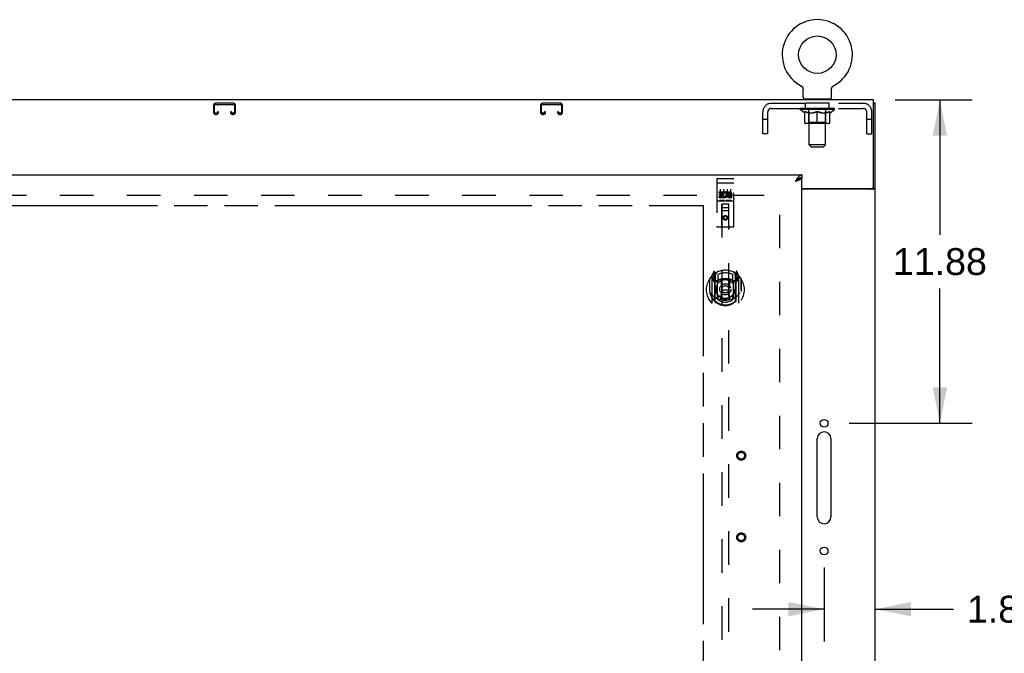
# Model space of a CAD drawing. Header units: inches. Extents: x 0 to 224, y 0 to 145.
# Tile 43 of 63: x 113 to 149, y 67 to 90. Entities that reach past the tile are written whole.
import ezdxf

# ---------------------------------------------------------------- set-up
doc = ezdxf.new("R2010")
doc.units = ezdxf.units.IN
doc.header["$LTSCALE"] = 12.302632
doc.header["$MEASUREMENT"] = 0
doc.linetypes.add('HIDDEN', pattern=[0.2, 0.1, -0.1])
doc.linetypes.add('PHANTOM', pattern=[0.8, 0.45, -0.05, 0.1, -0.05, 0.1, -0.05])
doc.layers.get('0').update_dxf_attribs({"linetype": 'CONTINUOUS'})
for name, color, linetype in [('02___PRT_ALL_AXES', 7, 'CONTINUOUS'), ('AVAILABLE_DOOR_SPACES', 7, 'CONTINUOUS'), ('DEFAULT_2', 8, 'HIDDEN'), ('DIMENSIONS', 7, 'CONTINUOUS')]:
    doc.layers.add(name, color=color, linetype=linetype)
doc.styles.get("Standard").update_dxf_attribs({"font": 'arial.ttf'})
doc.dimstyles.new('DIMSTYLE_2', dxfattribs={"dimtxt": 0.986842, "dimasz": 1.315789, "dimexe": 0.09, "dimexo": 0.07, "dimgap": 0.0375, "dimtad": 0, "dimtih": 1, "dimtoh": 1, "dimzin": 4, "dimdsep": 46, "dimtxsty": 'Standard', "dimblk": '_FILLED', "dimblk1": '_FILLED', "dimblk2": '_FILLED', "dimcen": 0.09, "dimazin": 1, "dimtfac": 1, "dimtdec": 3, "dimtofl": 0, "dimtmove": 0, "dimatfit": 3, "dimldrblk": '_FILLED', "dimfxl": 1, "dimtolj": 1, "dimtzin": 4, "dimarcsym": 0})

# ---------------------------------------------------------------- blocks, each defined once
blk = doc.blocks.new('_FILLED')
at = {"color": 0, "linetype": 'ByBlock'}
blk.add_solid([(0, 0), (-1, 0.2), (-1, -0.2)], dxfattribs=at)
blk = doc.blocks.new('*D3')
at = {"layer": 'DIMENSIONS', "color": 2, "linetype": 'Continuous'}
for p, q in [((144.877, 86.951), (147.7, 86.951)), ((146.516, 86.951), (146.516, 82)), ((146.516, 75.076), (146.516, 80.026)), ((143.19, 75.076), (147.7, 75.076))]:
    blk.add_line(p, q, dxfattribs=at)
at = {"layer": 'DIMENSIONS', "color": 2, "linetype": 'Continuous', "xscale": 1.3157894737, "yscale": 1.3157894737, "zscale": 1.3157894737}
for p, rotation in [((146.516, 86.951), 90), ((146.516, 75.076), 270)]:
    blk.add_blockref('_FILLED', p, dxfattribs=dict(at, rotation=rotation))
at = {"layer": 'DIMENSIONS', "color": 2, "linetype": 'Continuous', "insert": (146.516, 81.507), "char_height": 0.9868, "width": 3.44844, "attachment_point": 2, "line_spacing_factor": 0.9}
blk.add_mtext('11.88', dxfattribs=at)
blk = doc.blocks.new('*D5')
at = {"layer": 'DIMENSIONS', "color": 2, "linetype": 'Continuous'}
for p, q in [((142.269, 69.783), (142.269, 67.066)), ((142.269, 68.25), (139.637, 68.25)), ((144.144, 68.25), (147.013, 68.25))]:
    blk.add_line(p, q, dxfattribs=at)
at = {"layer": 'DIMENSIONS', "color": 2, "linetype": 'Continuous', "xscale": 1.3157894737, "yscale": 1.3157894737, "zscale": 1.3157894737}
blk.add_blockref('_FILLED', (142.269, 68.25), dxfattribs=at)
at = {"layer": 'DIMENSIONS', "color": 2, "linetype": 'Continuous', "xscale": 1.3157894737, "yscale": 1.3157894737, "zscale": 1.3157894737, "rotation": 180}
blk.add_blockref('_FILLED', (144.144, 68.25), dxfattribs=at)
at = {"layer": 'DIMENSIONS', "color": 2, "linetype": 'Continuous', "insert": (147.507, 68.744), "char_height": 0.9868, "width": 2.68172, "attachment_point": 1, "line_spacing_factor": 0.9}
blk.add_mtext('1.88', dxfattribs=at)

msp = doc.modelspace()

# ---------------------------------------------------------------- linework, layer by layer
at = {"color": 7, "linetype": 'Continuous'}
for p, q in [((141.419, 87.469), (141.419, 87.469)), ((141.419, 87.469), (141.424, 87.467)), ((141.422, 87.468), (141.42, 87.469)), ((141.424, 87.467), (141.428, 87.464)), ((141.428, 87.464), (141.433, 87.461)), ((141.432, 87.461), (141.437, 87.458)), ((141.437, 87.458), (141.441, 87.455)), ((141.441, 87.455), (141.445, 87.452)), ((141.445, 87.452), (141.449, 87.448)), ((141.449, 87.449), (141.453, 87.445)), ((141.453, 87.445), (141.456, 87.441)), ((141.456, 87.441), (141.46, 87.437)), ((141.46, 87.437), (141.463, 87.433)), ((141.463, 87.433), (141.467, 87.429)), ((141.467, 87.429), (141.47, 87.425)), ((141.47, 87.425), (141.473, 87.421)), ((142.565, 87.421), (142.568, 87.425)), ((142.568, 87.425), (142.571, 87.429)), ((142.571, 87.429), (142.574, 87.433)), ((142.574, 87.433), (142.578, 87.437)), ((142.578, 87.437), (142.581, 87.441)), ((142.581, 87.441), (142.585, 87.445)), ((142.585, 87.445), (142.589, 87.449)), ((142.589, 87.448), (142.593, 87.452)), ((142.593, 87.452), (142.597, 87.455)), ((142.597, 87.455), (142.601, 87.458)), ((142.601, 87.458), (142.605, 87.461)), ((142.605, 87.461), (142.61, 87.464)), ((142.61, 87.464), (142.614, 87.467)), ((142.61, 87.464), (142.611, 87.465)), ((142.614, 87.467), (142.619, 87.469)), ((142.617, 87.469), (142.615, 87.468)), ((142.619, 87.469), (142.619, 87.469)), ((141.473, 87.421), (141.475, 87.416)), ((141.475, 87.416), (141.478, 87.412)), ((141.478, 87.412), (141.48, 87.407)), ((141.48, 87.407), (141.483, 87.402)), ((141.483, 87.402), (141.485, 87.398)), ((141.485, 87.398), (141.487, 87.393)), ((141.487, 87.393), (141.488, 87.388)), ((141.488, 87.388), (141.49, 87.383)), ((141.49, 87.383), (141.491, 87.378)), ((141.491, 87.378), (141.493, 87.373)), ((141.493, 87.373), (141.494, 87.367)), ((141.494, 87.368), (141.494, 87.362)), ((141.496, 87.347), (141.496, 87.342)), ((141.496, 87.05), (141.496, 87.342)), ((142.542, 87.352), (142.543, 87.357)), ((142.542, 87.05), (142.542, 87.342)), ((142.543, 87.362), (142.544, 87.368)), ((142.543, 87.357), (142.543, 87.362)), ((142.544, 87.367), (142.545, 87.373)), ((142.545, 87.373), (142.546, 87.378)), ((142.546, 87.378), (142.548, 87.383)), ((142.548, 87.383), (142.549, 87.388)), ((142.549, 87.388), (142.551, 87.393)), ((142.551, 87.393), (142.553, 87.398)), ((142.553, 87.398), (142.555, 87.402)), ((142.555, 87.402), (142.557, 87.407)), ((142.557, 87.407), (142.56, 87.412)), ((142.56, 87.412), (142.562, 87.416)), ((142.562, 87.416), (142.565, 87.421)), ((144.081, 86.951), (44.706, 86.951)), ((142.519, 86.981), (141.519, 86.981)), ((141.519, 86.981), (141.519, 86.951)), ((142.519, 86.981), (142.519, 86.951)), ((144.081, 83.763), (144.081, 86.951)), ((144.144, 86.826), (144.081, 86.826)), ((144.144, 15.076), (144.144, 86.826)), ((141.456, 84.201), (141.456, 84.097)), ((141.354, 84.067), (141.343, 84.061)), ((141.456, 83.701), (144.019, 83.701)), ((144.083, 83.669), (141.456, 83.669)), ((144.046, 83.707), (144.144, 83.707)), ((142.019, 71.638), (142.019, 74.513)), ((142.519, 74.513), (142.519, 71.638))]:
    msp.add_line(p, q, dxfattribs=at)
at = {"color": 3, "linetype": 'Continuous'}
for p, q in [((110.519, 84.201), (141.456, 84.201)), ((141.24, 83.965), (141.21, 83.954)), ((141.456, 21.805), (141.456, 84.097))]:
    msp.add_line(p, q, dxfattribs=at)
at = {"color": 7, "linetype": 'Continuous'}
for points in [[(141.494, 87.362), (141.495, 87.357), (141.496, 87.352)], [(141.495, 87.357), (141.496, 87.352), (141.496, 87.347)], [(142.542, 87.342), (142.542, 87.347), (142.542, 87.352)], [(142.542, 87.342), (142.542, 87.347), (142.542, 87.352)], [(141.343, 84.061), (141.333, 84.055), (141.323, 84.048), (141.313, 84.041), (141.302, 84.033), (141.292, 84.025), (141.282, 84.017), (141.272, 84.009), (141.261, 84), (141.251, 83.991), (141.241, 83.982), (141.23, 83.973), (141.22, 83.963), (141.21, 83.954)], [(141.341, 84.06), (141.337, 84.054), (141.331, 84.047), (141.325, 84.04), (141.318, 84.033), (141.311, 84.025), (141.302, 84.018), (141.294, 84.011), (141.284, 84.004), (141.275, 83.997), (141.264, 83.99), (141.254, 83.983), (141.243, 83.976), (141.232, 83.968), (141.221, 83.961), (141.21, 83.954)], [(141.456, 84.097), (141.446, 84.096), (141.436, 84.095), (141.426, 84.094), (141.415, 84.092), (141.405, 84.089), (141.395, 84.086), (141.384, 84.082), (141.374, 84.078), (141.364, 84.073), (141.354, 84.067)], [(144.083, 83.669), (144.085, 83.671), (144.088, 83.673), (144.091, 83.674), (144.094, 83.676), (144.097, 83.677), (144.101, 83.679), (144.105, 83.68)], [(144.105, 83.68), (144.113, 83.683), (144.116, 83.685), (144.12, 83.686), (144.123, 83.688), (144.127, 83.689), (144.129, 83.691), (144.132, 83.692), (144.135, 83.694), (144.137, 83.695), (144.139, 83.697), (144.14, 83.699), (144.142, 83.7), (144.143, 83.702), (144.143, 83.704), (144.144, 83.705), (144.144, 83.707)]]:
    msp.add_lwpolyline(points, dxfattribs=at)
at = {"color": 3, "linetype": 'Continuous'}
for points in [[(141.456, 84.201), (141.446, 84.2), (141.436, 84.199), (141.426, 84.196), (141.415, 84.192), (141.405, 84.188), (141.395, 84.182), (141.384, 84.175), (141.374, 84.168), (141.364, 84.159), (141.354, 84.15), (141.343, 84.139), (141.333, 84.128), (141.323, 84.117), (141.313, 84.104)], [(141.313, 84.104), (141.302, 84.091), (141.292, 84.077), (141.282, 84.063), (141.272, 84.048), (141.261, 84.033), (141.251, 84.018), (141.241, 84.002), (141.23, 83.986), (141.22, 83.97), (141.21, 83.954)], [(141.362, 84.014), (141.35, 84.009), (141.337, 84.003), (141.324, 83.998), (141.311, 83.993), (141.297, 83.987), (141.283, 83.982), (141.269, 83.976), (141.254, 83.971), (141.24, 83.965)], [(141.456, 84.097), (141.456, 84.091), (141.455, 84.086), (141.452, 84.08), (141.449, 84.075), (141.445, 84.069), (141.44, 84.064), (141.435, 84.058), (141.428, 84.053), (141.421, 84.047), (141.413, 84.042), (141.404, 84.036), (141.394, 84.031), (141.384, 84.025), (141.373, 84.02), (141.362, 84.014)], [(143.989, 83.669), (143.988, 83.671), (143.988, 83.673), (143.988, 83.675), (143.989, 83.676), (143.989, 83.678), (143.99, 83.679), (143.991, 83.681), (143.992, 83.683), (143.993, 83.684), (143.995, 83.685), (143.996, 83.687), (143.998, 83.688), (144, 83.689), (144.002, 83.691), (144.004, 83.692), (144.006, 83.693), (144.008, 83.694), (144.01, 83.696), (144.012, 83.697), (144.014, 83.698), (144.016, 83.7), (144.016, 83.701)]]:
    msp.add_lwpolyline(points, dxfattribs=at)
at = {"color": 7, "linetype": 'Continuous'}
for centre, radius in [((142.019, 88.609), 0.688), ((142.269, 75.076), 0.141), ((142.269, 70.388), 0.141)]:
    msp.add_circle(centre, radius, dxfattribs=at)
for centre, radius, start, end in [((142.019, 88.609), 1.288, 297.7005, 242.2995), ((141.565, 87.05), 0.069, 180, 270), ((142.473, 87.05), 0.069, 270, 360), ((144.019, 83.763), 0.0625, 270, 360), ((142.269, 74.513), 0.25, 0, 180), ((142.269, 71.638), 0.25, 180, 360)]:
    msp.add_arc(centre, radius, start, end, dxfattribs=at)
at = {"layer": '02___PRT_ALL_AXES', "color": 8, "linetype": 'HIDDEN'}
for p, q in [((142.456, 86.826), (141.581, 86.826)), ((141.581, 86.639), (141.581, 86.826)), ((142.456, 86.639), (142.456, 86.826)), ((142.456, 86.639), (141.581, 86.639)), ((138.361, 84.068), (138.926, 84.068)), ((138.412, 83.575), (138.568, 83.575)), ((138.412, 83.533), (138.412, 83.575)), ((138.412, 83.533), (138.526, 83.533)), ((138.433, 83.491), (138.526, 83.491)), ((138.433, 83.448), (138.433, 83.491)), ((138.433, 83.448), (138.526, 83.448)), ((138.526, 83.491), (138.526, 83.533)), ((138.526, 83.405), (138.526, 83.448)), ((138.568, 83.398), (138.568, 83.575)), ((138.593, 83.527), (138.576, 83.566)), ((138.724, 83.575), (138.817, 83.575)), ((138.724, 83.533), (138.724, 83.575)), ((138.724, 83.533), (138.817, 83.533)), ((138.784, 83.448), (138.831, 83.448)), ((138.788, 83.489), (138.817, 83.489)), ((138.361, 83.24), (138.926, 83.24)), ((138.412, 83.405), (138.526, 83.405)), ((138.412, 83.362), (138.412, 83.405)), ((138.412, 83.362), (138.568, 83.362)), ((138.568, 83.398), (138.581, 83.416)), ((138.568, 83.362), (138.568, 83.374)), ((138.572, 83.373), (138.568, 83.374)), ((138.788, 83.405), (138.881, 83.405)), ((138.788, 83.362), (138.881, 83.362)), ((138.881, 83.362), (138.881, 83.405))]:
    msp.add_line(p, q, dxfattribs=at)
for centre, radius in [((138.644, 82.623), 0.085), ((139.227, 73.888), 0.124), ((139.227, 70.888), 0.124)]:
    msp.add_circle(centre, radius, dxfattribs=at)
for centre, radius, start, end in [((138.618, 83.469), 0.107, 244.2636, 113.4027), ((138.618, 83.469), 0.0639, 234.8895, 113.4026), ((138.788, 83.426), 0.0635, 90, 270), ((138.788, 83.427), 0.0219, 100.307, 270), ((138.817, 83.511), 0.0644, 282.2995, 90.0775), ((138.817, 83.511), 0.0219, 269.9011, 90)]:
    msp.add_arc(centre, radius, start, end, dxfattribs=at)
at = {"layer": 'AVAILABLE_DOOR_SPACES', "color": 4, "linetype": 'PHANTOM'}
for p, q in [((112.269, 83.076), (125.973, 83.076)), ((125.973, 83.076), (125.973, 83.072)), ((125.973, 83.072), (126.003, 83.072)), ((126.003, 83.072), (126.003, 83.076)), ((126.003, 83.076), (137.831, 83.076)), ((137.831, 83.076), (137.831, 53.826))]:
    msp.add_line(p, q, dxfattribs=at)
at = {"layer": 'DEFAULT_2', "color": 8, "linetype": 'HIDDEN'}
for p, q in [((141.419, 87.469), (141.419, 87.469)), ((141.427, 87.465), (141.428, 87.464)), ((142.619, 87.469), (142.619, 87.469)), ((119.863, 86.746), (119.863, 86.499)), ((119.903, 86.499), (119.903, 86.746)), ((120.595, 86.826), (119.943, 86.826)), ((119.943, 86.786), (120.595, 86.786)), ((120.635, 86.746), (120.635, 86.499)), ((120.675, 86.499), (120.675, 86.746)), ((131.863, 86.746), (131.863, 86.499)), ((131.903, 86.499), (131.903, 86.746)), ((132.595, 86.826), (131.943, 86.826)), ((131.943, 86.786), (132.595, 86.786)), ((132.635, 86.746), (132.635, 86.499)), ((132.675, 86.499), (132.675, 86.746)), ((140.336, 86.826), (143.702, 86.826)), ((141.706, 86.981), (141.706, 86.951)), ((141.719, 85.3), (141.719, 86.946)), ((142.319, 85.3), (142.319, 86.946)), ((142.331, 86.981), (142.331, 86.951)), ((119.97, 86.459), (119.943, 86.459)), ((119.943, 86.419), (119.97, 86.419)), ((120.01, 86.513), (120.01, 86.499)), ((120.05, 86.513), (120.01, 86.513)), ((120.05, 86.499), (120.05, 86.513)), ((120.488, 86.513), (120.488, 86.499)), ((120.528, 86.513), (120.488, 86.513)), ((120.528, 86.499), (120.528, 86.513)), ((120.595, 86.459), (120.568, 86.459)), ((120.568, 86.419), (120.595, 86.419)), ((131.97, 86.459), (131.943, 86.459)), ((131.943, 86.419), (131.97, 86.419)), ((132.01, 86.513), (132.01, 86.499)), ((132.05, 86.513), (132.01, 86.513)), ((132.05, 86.499), (132.05, 86.513)), ((132.528, 86.513), (132.488, 86.513)), ((132.488, 86.513), (132.488, 86.499)), ((132.528, 86.499), (132.528, 86.513)), ((132.595, 86.459), (132.568, 86.459)), ((132.568, 86.419), (132.595, 86.419)), ((140.019, 85.701), (140.019, 86.509)), ((140.206, 85.701), (140.206, 86.509)), ((140.336, 86.639), (143.702, 86.639)), ((141.386, 86.592), (141.386, 86.639)), ((142.652, 86.592), (141.386, 86.592)), ((141.545, 86.48), (141.386, 86.592)), ((141.395, 86.632), (141.395, 86.639)), ((141.404, 86.629), (141.404, 86.632)), ((141.404, 86.629), (142.634, 86.629)), ((141.413, 86.629), (141.413, 86.632)), ((141.414, 86.629), (141.414, 86.632)), ((141.424, 86.632), (141.424, 86.639)), ((141.44, 86.629), (141.44, 86.632)), ((141.442, 86.629), (141.442, 86.632)), ((141.47, 86.632), (141.47, 86.639)), ((141.485, 86.629), (141.485, 86.632)), ((141.488, 86.629), (141.488, 86.632)), ((141.692, 86.632), (141.491, 86.632)), ((141.534, 86.632), (141.534, 86.639)), ((141.535, 86.629), (141.535, 86.632)), ((141.536, 86.629), (141.536, 86.632)), ((141.539, 86.629), (141.539, 86.632)), ((141.545, 86.48), (141.555, 86.48)), ((141.546, 86.629), (141.546, 86.632)), ((141.546, 86.629), (141.546, 86.632)), ((141.55, 86.629), (141.55, 86.632)), ((141.553, 86.629), (141.553, 86.633)), ((141.555, 86.117), (141.555, 86.524)), ((141.557, 86.629), (141.557, 86.632)), ((141.571, 86.629), (141.571, 86.632)), ((141.59, 86.629), (141.59, 86.634)), ((141.59, 86.629), (141.59, 86.632)), ((141.61, 86.629), (141.61, 86.632)), ((141.61, 86.629), (141.61, 86.632)), ((141.612, 86.632), (141.612, 86.639)), ((141.622, 86.629), (141.622, 86.632)), ((141.626, 86.629), (141.626, 86.632)), ((141.635, 86.629), (141.635, 86.632)), ((141.646, 86.629), (141.646, 86.636)), ((141.662, 86.629), (141.662, 86.632)), ((141.665, 86.629), (141.665, 86.632)), ((141.692, 86.629), (141.692, 86.632)), ((141.759, 86.632), (141.697, 86.632)), ((141.698, 86.48), (141.878, 86.48)), ((141.702, 86.632), (141.702, 86.639)), ((141.706, 86.12), (141.706, 86.589)), ((141.709, 86.629), (141.709, 86.632)), ((141.714, 86.629), (141.714, 86.632)), ((141.72, 86.629), (141.72, 86.637)), ((141.724, 86.629), (141.724, 86.632)), ((141.735, 86.629), (141.735, 86.632)), ((141.759, 86.629), (141.759, 86.632)), ((141.834, 86.632), (141.775, 86.632)), ((141.795, 86.629), (141.795, 86.632)), ((141.802, 86.632), (141.802, 86.639)), ((141.806, 86.629), (141.806, 86.632)), ((141.808, 86.629), (141.808, 86.638)), ((141.811, 86.629), (141.811, 86.632)), ((141.819, 86.629), (141.819, 86.632)), ((141.834, 86.629), (141.834, 86.632)), ((141.914, 86.632), (141.86, 86.632)), ((141.873, 86.629), (141.873, 86.632)), ((141.904, 86.632), (141.982, 86.636)), ((141.909, 86.639), (141.909, 86.639)), ((141.909, 86.632), (141.909, 86.639)), ((141.909, 86.632), (141.909, 86.639)), ((141.909, 86.629), (141.909, 86.632)), ((141.913, 86.629), (141.913, 86.632)), ((141.914, 86.629), (141.914, 86.632)), ((141.915, 86.629), (141.915, 86.632)), ((141.95, 86.632), (142.014, 86.632)), ((141.955, 86.629), (141.955, 86.632)), ((141.961, 86.632), (141.961, 86.635)), ((141.982, 86.632), (141.982, 86.636)), ((141.998, 86.629), (141.998, 86.632)), ((142.016, 86.632), (142.016, 86.632)), ((142.016, 86.629), (142.016, 86.632)), ((142.016, 86.629), (142.016, 86.632)), ((142.019, 86.639), (142.133, 86.632)), ((142.019, 86.632), (142.019, 86.639)), ((142.019, 86.08), (142.019, 86.524)), ((142.021, 86.629), (142.021, 86.632)), ((142.021, 86.632), (142.022, 86.632)), ((142.022, 86.629), (142.022, 86.632)), ((142.04, 86.632), (142.088, 86.632)), ((142.04, 86.629), (142.04, 86.632)), ((142.082, 86.629), (142.082, 86.632)), ((142.123, 86.632), (142.178, 86.632)), ((142.123, 86.629), (142.123, 86.632)), ((142.123, 86.629), (142.123, 86.632)), ((142.124, 86.629), (142.124, 86.632)), ((142.128, 86.639), (142.129, 86.639)), ((142.128, 86.632), (142.128, 86.639)), ((142.128, 86.629), (142.128, 86.632)), ((142.129, 86.632), (142.129, 86.639)), ((142.16, 86.48), (142.34, 86.48)), ((142.165, 86.629), (142.165, 86.632)), ((142.204, 86.632), (142.263, 86.632)), ((142.204, 86.629), (142.204, 86.632)), ((142.219, 86.629), (142.219, 86.632)), ((142.227, 86.629), (142.227, 86.632)), ((142.229, 86.629), (142.229, 86.638)), ((142.232, 86.629), (142.232, 86.632)), ((142.235, 86.632), (142.235, 86.639)), ((142.243, 86.629), (142.243, 86.632)), ((142.279, 86.632), (142.341, 86.632)), ((142.279, 86.629), (142.279, 86.632)), ((142.303, 86.629), (142.303, 86.632)), ((142.314, 86.629), (142.314, 86.632)), ((142.318, 86.629), (142.318, 86.637)), ((142.324, 86.629), (142.324, 86.632)), ((142.329, 86.629), (142.329, 86.632)), ((142.332, 86.12), (142.332, 86.589)), ((142.336, 86.632), (142.336, 86.639)), ((142.346, 86.632), (142.547, 86.632)), ((142.346, 86.629), (142.346, 86.632)), ((142.373, 86.629), (142.373, 86.632)), ((142.376, 86.629), (142.376, 86.632)), ((142.392, 86.629), (142.392, 86.636)), ((142.403, 86.629), (142.403, 86.632)), ((142.412, 86.629), (142.412, 86.632)), ((142.416, 86.629), (142.416, 86.632)), ((142.426, 86.632), (142.426, 86.639)), ((142.427, 86.629), (142.427, 86.632)), ((142.427, 86.629), (142.427, 86.632)), ((142.448, 86.629), (142.448, 86.634)), ((142.448, 86.629), (142.448, 86.632)), ((142.466, 86.629), (142.466, 86.632)), ((142.481, 86.629), (142.481, 86.632)), ((142.482, 86.117), (142.482, 86.524)), ((142.482, 86.48), (142.493, 86.48)), ((142.485, 86.629), (142.485, 86.633)), ((142.488, 86.629), (142.488, 86.632)), ((142.492, 86.629), (142.492, 86.632)), ((142.492, 86.629), (142.492, 86.632)), ((142.493, 86.48), (142.652, 86.592)), ((142.499, 86.629), (142.499, 86.632)), ((142.502, 86.629), (142.502, 86.632)), ((142.503, 86.629), (142.503, 86.632)), ((142.504, 86.632), (142.504, 86.639)), ((142.55, 86.629), (142.55, 86.632)), ((142.553, 86.629), (142.553, 86.632)), ((142.567, 86.632), (142.567, 86.639)), ((142.596, 86.629), (142.596, 86.632)), ((142.598, 86.629), (142.598, 86.632)), ((142.614, 86.632), (142.614, 86.639)), ((142.624, 86.629), (142.624, 86.632)), ((142.625, 86.629), (142.625, 86.632)), ((142.634, 86.629), (142.634, 86.632)), ((142.643, 86.632), (142.643, 86.639)), ((142.652, 86.592), (142.652, 86.639)), ((143.832, 85.701), (143.832, 86.509)), ((144.019, 85.701), (144.019, 86.509)), ((140.206, 86.231), (140.019, 86.231)), ((142.445, 86.08), (141.592, 86.08)), ((141.706, 86.12), (141.666, 86.08)), ((142.332, 86.12), (141.706, 86.12)), ((142.332, 86.12), (142.371, 86.08)), ((144.019, 86.231), (143.832, 86.231)), ((140.206, 85.701), (140.019, 85.701)), ((143.832, 85.701), (144.019, 85.701)), ((142.319, 85.3), (141.719, 85.3)), ((141.788, 85.231), (141.719, 85.3)), ((142.25, 85.231), (142.319, 85.3)), ((141.788, 85.231), (142.25, 85.231)), ((138.331, 84.038), (138.331, 82.313)), ((138.348, 83.909), (138.347, 83.909)), ((138.349, 83.909), (138.348, 83.909)), ((138.35, 83.91), (138.349, 83.909)), ((138.35, 83.91), (138.35, 83.91)), ((138.351, 83.91), (138.35, 83.91)), ((138.352, 83.91), (138.351, 83.91)), ((138.353, 83.91), (138.352, 83.91)), ((138.353, 83.91), (138.353, 83.91)), ((138.354, 83.91), (138.353, 83.91)), ((138.355, 83.91), (138.354, 83.91)), ((138.357, 83.91), (138.356, 83.91)), ((138.358, 83.91), (138.357, 83.91)), ((138.359, 83.91), (138.358, 83.91)), ((138.36, 83.91), (138.359, 83.91)), ((138.361, 83.91), (138.36, 83.91)), ((138.361, 83.91), (138.361, 83.91)), ((138.361, 83.91), (138.927, 83.91)), ((138.426, 84.068), (138.611, 84.068)), ((138.676, 84.068), (138.861, 84.068)), ((138.927, 83.91), (138.928, 83.91)), ((138.928, 83.91), (138.928, 83.91)), ((138.928, 83.91), (138.929, 83.91)), ((138.929, 83.91), (138.93, 83.91)), ((138.93, 83.91), (138.931, 83.91)), ((138.931, 83.91), (138.932, 83.91)), ((138.932, 83.91), (138.933, 83.91)), ((138.933, 83.91), (138.933, 83.91)), ((138.933, 83.91), (138.934, 83.91)), ((138.934, 83.91), (138.935, 83.91)), ((138.935, 83.91), (138.936, 83.91)), ((138.936, 83.91), (138.937, 83.91)), ((138.937, 83.91), (138.937, 83.91)), ((138.937, 83.91), (138.938, 83.91)), ((138.938, 83.91), (138.939, 83.909)), ((138.939, 83.909), (138.94, 83.909)), ((138.956, 82.313), (138.956, 84.038)), ((111.769, 83.451), (140.738, 83.451)), ((138.456, 83.677), (138.456, 83.371)), ((138.581, 83.677), (138.581, 83.371)), ((138.706, 83.677), (138.706, 83.371)), ((138.831, 83.677), (138.831, 83.371)), ((140.644, 22.451), (140.644, 83.451)), ((138.361, 83.24), (138.926, 83.24)), ((138.605, 83.256), (138.433, 83.256)), ((138.514, 82.313), (138.517, 83.123)), ((138.519, 83.123), (138.517, 83.123)), ((138.769, 83.123), (138.519, 83.123)), ((138.519, 83.123), (138.519, 55.121)), ((138.855, 83.256), (138.683, 83.256)), ((138.77, 83.123), (138.769, 83.123)), ((138.769, 55.121), (138.769, 83.123)), ((138.774, 82.313), (138.77, 83.123)), ((138.771, 82.873), (138.516, 82.873)), ((138.559, 82.998), (138.729, 82.998)), ((138.644, 82.695), (138.581, 82.659)), ((138.581, 82.659), (138.581, 82.587)), ((138.581, 82.659), (138.591, 82.653)), ((138.581, 82.587), (138.591, 82.593)), ((138.581, 82.587), (138.644, 82.551)), ((138.644, 82.683), (138.591, 82.653)), ((138.591, 82.653), (138.591, 82.593)), ((138.591, 82.593), (138.644, 82.562)), ((138.644, 82.695), (138.644, 82.683)), ((138.706, 82.659), (138.644, 82.695)), ((138.696, 82.653), (138.644, 82.683)), ((138.644, 82.562), (138.696, 82.593)), ((138.644, 82.551), (138.706, 82.587)), ((138.644, 82.551), (138.644, 82.562)), ((138.706, 82.659), (138.696, 82.653)), ((138.696, 82.593), (138.696, 82.653)), ((138.706, 82.587), (138.696, 82.593)), ((138.706, 82.587), (138.706, 82.659)), ((138.926, 82.283), (138.361, 82.283)), ((138.218, 80.649), (138.148, 80.473)), ((138.241, 80.569), (138.24, 80.569)), ((138.24, 80.569), (138.24, 80.569)), ((138.24, 80.569), (138.24, 80.569)), ((138.261, 80.565), (138.247, 80.646)), ((138.261, 79.549), (138.261, 80.565)), ((138.269, 80.518), (138.339, 80.627)), ((138.269, 79.574), (138.269, 80.577)), ((138.949, 80.627), (139.019, 80.518)), ((139.019, 79.574), (139.019, 80.577)), ((139.041, 80.646), (139.026, 80.565)), ((139.026, 80.565), (139.026, 79.549)), ((139.048, 80.569), (139.043, 80.572)), ((139.139, 80.473), (139.069, 80.649)), ((138.061, 80.367), (138.061, 79.979)), ((138.069, 80.39), (138.069, 79.932)), ((138.144, 80.463), (138.144, 79.495)), ((138.269, 80.458), (138.201, 80.458)), ((138.201, 80.458), (138.201, 80.308)), ((138.201, 80.308), (138.261, 80.308)), ((138.21, 80.451), (138.239, 80.405)), ((138.271, 80.552), (138.271, 80.345)), ((138.361, 80.307), (138.289, 80.307)), ((138.291, 80.325), (138.357, 80.325)), ((138.361, 79.666), (138.361, 80.297)), ((138.369, 80.53), (138.369, 80.278)), ((138.481, 80.323), (138.511, 79.979)), ((138.807, 80.323), (138.776, 79.979)), ((138.919, 80.278), (138.919, 80.53)), ((138.999, 80.307), (138.926, 80.307)), ((138.926, 80.297), (138.926, 79.666)), ((138.931, 80.325), (138.996, 80.325)), ((139.016, 80.345), (139.016, 80.552)), ((139.086, 80.458), (139.019, 80.458)), ((139.026, 80.308), (139.086, 80.308)), ((139.049, 80.405), (139.078, 80.451)), ((139.086, 80.308), (139.086, 80.458)), ((139.144, 79.495), (139.144, 80.463)), ((139.219, 80.39), (139.219, 79.932)), ((139.226, 79.979), (139.226, 80.367)), ((138.061, 79.979), (138.076, 79.979)), ((138.481, 79.64), (138.511, 79.979)), ((138.511, 79.979), (138.776, 79.979)), ((138.807, 79.64), (138.776, 79.979)), ((139.226, 79.979), (139.211, 79.979)), ((138.369, 79.717), (138.369, 79.614)), ((138.919, 79.614), (138.919, 79.717))]:
    msp.add_line(p, q, dxfattribs=at)
for points in [[(141.705, 86.48), (141.681, 86.485), (141.656, 86.491), (141.631, 86.497), (141.606, 86.505), (141.581, 86.514), (141.555, 86.524)], [(141.555, 86.523), (141.58, 86.513), (141.604, 86.505), (141.628, 86.497), (141.651, 86.491), (141.675, 86.485), (141.698, 86.48)], [(142.019, 86.524), (141.993, 86.514), (141.967, 86.505), (141.942, 86.497), (141.917, 86.491), (141.893, 86.485), (141.868, 86.48)], [(141.878, 86.48), (141.901, 86.485), (141.924, 86.491), (141.947, 86.497), (141.971, 86.505), (141.995, 86.513), (142.019, 86.522)], [(142.17, 86.48), (142.145, 86.485), (142.12, 86.491), (142.095, 86.497), (142.07, 86.505), (142.045, 86.514), (142.019, 86.524)], [(142.019, 86.522), (142.043, 86.513), (142.067, 86.505), (142.091, 86.497), (142.114, 86.491), (142.137, 86.485), (142.16, 86.48)], [(142.482, 86.524), (142.457, 86.514), (142.431, 86.505), (142.406, 86.497), (142.382, 86.49), (142.357, 86.485), (142.332, 86.48)], [(142.34, 86.48), (142.363, 86.485), (142.387, 86.491), (142.41, 86.497), (142.434, 86.505), (142.458, 86.513), (142.482, 86.523)], [(138.347, 83.909), (138.347, 83.909), (138.347, 83.909), (138.346, 83.909), (138.346, 83.909), (138.345, 83.909), (138.345, 83.909), (138.345, 83.909), (138.344, 83.909), (138.344, 83.909), (138.344, 83.909), (138.343, 83.909), (138.343, 83.909), (138.343, 83.909), (138.342, 83.908), (138.342, 83.908), (138.342, 83.908), (138.341, 83.908), (138.341, 83.908), (138.341, 83.908), (138.34, 83.908), (138.34, 83.908), (138.34, 83.908), (138.34, 83.908), (138.339, 83.908), (138.339, 83.908), (138.339, 83.908), (138.338, 83.908), (138.338, 83.907), (138.338, 83.907), (138.338, 83.907), (138.337, 83.907), (138.337, 83.907), (138.337, 83.907), (138.337, 83.907), (138.336, 83.907), (138.336, 83.907), (138.336, 83.907), (138.336, 83.907), (138.336, 83.906), (138.335, 83.906), (138.335, 83.906), (138.335, 83.906), (138.335, 83.906), (138.335, 83.906), (138.334, 83.906), (138.334, 83.906), (138.334, 83.906), (138.334, 83.906), (138.334, 83.906), (138.334, 83.905), (138.333, 83.905), (138.333, 83.905), (138.333, 83.905), (138.333, 83.905), (138.333, 83.905), (138.333, 83.905), (138.333, 83.905), (138.332, 83.905), (138.332, 83.905), (138.332, 83.904), (138.332, 83.904), (138.332, 83.904), (138.332, 83.904), (138.332, 83.904), (138.332, 83.904), (138.332, 83.904), (138.332, 83.904), (138.332, 83.904), (138.332, 83.904), (138.332, 83.903), (138.331, 83.903), (138.331, 83.903), (138.331, 83.903), (138.331, 83.903), (138.331, 83.903), (138.331, 83.903), (138.331, 83.903)], [(138.356, 83.91), (138.356, 83.91), (138.355, 83.91)], [(138.94, 83.909), (138.941, 83.909), (138.941, 83.909), (138.941, 83.909), (138.942, 83.909), (138.942, 83.909), (138.942, 83.909), (138.943, 83.909), (138.943, 83.909), (138.943, 83.909), (138.944, 83.909), (138.944, 83.909), (138.944, 83.909), (138.945, 83.909), (138.945, 83.909), (138.945, 83.908), (138.946, 83.908), (138.946, 83.908), (138.946, 83.908), (138.947, 83.908), (138.947, 83.908), (138.947, 83.908), (138.948, 83.908), (138.948, 83.908), (138.948, 83.908), (138.948, 83.908), (138.949, 83.908), (138.949, 83.908), (138.949, 83.908), (138.95, 83.907), (138.95, 83.907), (138.95, 83.907), (138.95, 83.907), (138.951, 83.907), (138.951, 83.907), (138.951, 83.907), (138.951, 83.907), (138.952, 83.907), (138.952, 83.907), (138.952, 83.907), (138.952, 83.906), (138.952, 83.906), (138.953, 83.906), (138.953, 83.906), (138.953, 83.906), (138.953, 83.906), (138.953, 83.906), (138.954, 83.906), (138.954, 83.906), (138.954, 83.906), (138.954, 83.906), (138.954, 83.905), (138.954, 83.905), (138.955, 83.905), (138.955, 83.905), (138.955, 83.905), (138.955, 83.905), (138.955, 83.905), (138.955, 83.905), (138.955, 83.905), (138.955, 83.905), (138.956, 83.904), (138.956, 83.904), (138.956, 83.904), (138.956, 83.904), (138.956, 83.904), (138.956, 83.904), (138.956, 83.904), (138.956, 83.904), (138.956, 83.904), (138.956, 83.904), (138.956, 83.903), (138.956, 83.903), (138.956, 83.903), (138.956, 83.903), (138.956, 83.903), (138.956, 83.903), (138.956, 83.903), (138.956, 83.903)], [(138.433, 83.256), (138.433, 83.256), (138.433, 83.256), (138.432, 83.256), (138.432, 83.256), (138.432, 83.256), (138.432, 83.256), (138.432, 83.256), (138.431, 83.256), (138.431, 83.256), (138.431, 83.256), (138.431, 83.256), (138.431, 83.256), (138.43, 83.256), (138.43, 83.256), (138.43, 83.256), (138.43, 83.256), (138.43, 83.256), (138.43, 83.256), (138.429, 83.256), (138.429, 83.256), (138.429, 83.256), (138.429, 83.256), (138.429, 83.257), (138.429, 83.257), (138.429, 83.257), (138.429, 83.257), (138.428, 83.257), (138.428, 83.257), (138.428, 83.257), (138.428, 83.257), (138.428, 83.257), (138.428, 83.257), (138.428, 83.257), (138.428, 83.257), (138.427, 83.257), (138.427, 83.257), (138.427, 83.257), (138.427, 83.257), (138.427, 83.257), (138.427, 83.257), (138.427, 83.257), (138.427, 83.257), (138.427, 83.257), (138.427, 83.257), (138.426, 83.257), (138.426, 83.257)], [(138.611, 83.257), (138.611, 83.257), (138.611, 83.257), (138.611, 83.257), (138.611, 83.257), (138.611, 83.257), (138.611, 83.257), (138.611, 83.257), (138.611, 83.257), (138.611, 83.257), (138.61, 83.257), (138.61, 83.257), (138.61, 83.257), (138.61, 83.257), (138.61, 83.257), (138.61, 83.257), (138.61, 83.257), (138.61, 83.257), (138.609, 83.257), (138.609, 83.257), (138.609, 83.257), (138.609, 83.257), (138.609, 83.257), (138.609, 83.257), (138.609, 83.256), (138.609, 83.256), (138.608, 83.256), (138.608, 83.256), (138.608, 83.256), (138.608, 83.256), (138.608, 83.256), (138.608, 83.256), (138.607, 83.256), (138.607, 83.256), (138.607, 83.256), (138.607, 83.256), (138.607, 83.256), (138.607, 83.256), (138.606, 83.256), (138.606, 83.256), (138.606, 83.256), (138.606, 83.256), (138.606, 83.256), (138.605, 83.256), (138.605, 83.256), (138.605, 83.256)], [(138.683, 83.256), (138.683, 83.256), (138.683, 83.256), (138.682, 83.256), (138.682, 83.256), (138.682, 83.256), (138.682, 83.256), (138.682, 83.256), (138.681, 83.256), (138.681, 83.256), (138.681, 83.256), (138.681, 83.256), (138.681, 83.256), (138.68, 83.256), (138.68, 83.256), (138.68, 83.256), (138.68, 83.256), (138.68, 83.256), (138.68, 83.256), (138.68, 83.256), (138.679, 83.256), (138.679, 83.256), (138.679, 83.256), (138.679, 83.257), (138.679, 83.257), (138.679, 83.257), (138.679, 83.257), (138.678, 83.257), (138.678, 83.257), (138.678, 83.257), (138.678, 83.257), (138.678, 83.257), (138.678, 83.257), (138.678, 83.257), (138.678, 83.257), (138.677, 83.257), (138.677, 83.257), (138.677, 83.257), (138.677, 83.257), (138.677, 83.257), (138.677, 83.257), (138.677, 83.257), (138.677, 83.257), (138.677, 83.257), (138.677, 83.257), (138.676, 83.257), (138.676, 83.257)], [(138.861, 83.257), (138.861, 83.257), (138.861, 83.257), (138.861, 83.257), (138.861, 83.257), (138.861, 83.257), (138.861, 83.257), (138.861, 83.257), (138.861, 83.257), (138.861, 83.257), (138.86, 83.257), (138.86, 83.257), (138.86, 83.257), (138.86, 83.257), (138.86, 83.257), (138.86, 83.257), (138.86, 83.257), (138.86, 83.257), (138.86, 83.257), (138.859, 83.257), (138.859, 83.257), (138.859, 83.257), (138.859, 83.257), (138.859, 83.257), (138.859, 83.256), (138.859, 83.256), (138.858, 83.256), (138.858, 83.256), (138.858, 83.256), (138.858, 83.256), (138.858, 83.256), (138.858, 83.256), (138.857, 83.256), (138.857, 83.256), (138.857, 83.256), (138.857, 83.256), (138.857, 83.256), (138.857, 83.256), (138.856, 83.256), (138.856, 83.256), (138.856, 83.256), (138.856, 83.256), (138.856, 83.256), (138.855, 83.256), (138.855, 83.256), (138.855, 83.256)], [(138.111, 79.866), (138.114, 79.861), (138.118, 79.855), (138.12, 79.851), (138.123, 79.846), (138.126, 79.842), (138.129, 79.837), (138.132, 79.833), (138.134, 79.829), (138.137, 79.826), (138.139, 79.822), (138.142, 79.819), (138.144, 79.815), (138.146, 79.812), (138.149, 79.809), (138.151, 79.806), (138.153, 79.803), (138.155, 79.8), (138.157, 79.798), (138.16, 79.795), (138.162, 79.793), (138.164, 79.79), (138.166, 79.788), (138.168, 79.786), (138.169, 79.784), (138.171, 79.782), (138.173, 79.78), (138.175, 79.778), (138.177, 79.776), (138.178, 79.774), (138.18, 79.773), (138.182, 79.771), (138.183, 79.77), (138.185, 79.768), (138.187, 79.767), (138.188, 79.765), (138.19, 79.764)], [(139.098, 79.764), (139.1, 79.765), (139.101, 79.767), (139.103, 79.768), (139.104, 79.77), (139.106, 79.771), (139.108, 79.773), (139.109, 79.774), (139.111, 79.776), (139.113, 79.778), (139.115, 79.78), (139.116, 79.782), (139.118, 79.784), (139.12, 79.786), (139.122, 79.788), (139.124, 79.79), (139.126, 79.793), (139.128, 79.795), (139.13, 79.798), (139.132, 79.8), (139.135, 79.803), (139.137, 79.806), (139.139, 79.809), (139.141, 79.812), (139.144, 79.815), (139.146, 79.819), (139.149, 79.822), (139.151, 79.826), (139.154, 79.829), (139.156, 79.833), (139.159, 79.837), (139.162, 79.842), (139.164, 79.846), (139.167, 79.851), (139.17, 79.855), (139.173, 79.86), (139.176, 79.866)], [(138.832, 79.622), (138.826, 79.621), (138.821, 79.619), (138.816, 79.618), (138.81, 79.617), (138.805, 79.615), (138.799, 79.614), (138.794, 79.613), (138.788, 79.612), (138.783, 79.611), (138.777, 79.61), (138.772, 79.608), (138.766, 79.607), (138.761, 79.607), (138.755, 79.606), (138.75, 79.605), (138.744, 79.604), (138.739, 79.603), (138.733, 79.602), (138.728, 79.602), (138.722, 79.601), (138.717, 79.6), (138.711, 79.6), (138.705, 79.599), (138.7, 79.599), (138.694, 79.598), (138.689, 79.598), (138.683, 79.598), (138.677, 79.597), (138.672, 79.597), (138.666, 79.597), (138.661, 79.597), (138.655, 79.597), (138.649, 79.597), (138.644, 79.597), (138.638, 79.597), (138.633, 79.597), (138.627, 79.597), (138.621, 79.597), (138.616, 79.597), (138.61, 79.597), (138.605, 79.598), (138.599, 79.598), (138.594, 79.598), (138.588, 79.599), (138.582, 79.599), (138.577, 79.6), (138.571, 79.6), (138.566, 79.601), (138.56, 79.602), (138.555, 79.602), (138.549, 79.603), (138.543, 79.604), (138.538, 79.605), (138.532, 79.606), (138.527, 79.607), (138.521, 79.607), (138.516, 79.608), (138.51, 79.61), (138.505, 79.611), (138.499, 79.612), (138.494, 79.613), (138.488, 79.614), (138.483, 79.615), (138.478, 79.617), (138.472, 79.618), (138.467, 79.619), (138.461, 79.621), (138.456, 79.622)]]:
    msp.add_lwpolyline(points, dxfattribs=at)
for centre, radius in [((138.644, 82.623), 0.0845), ((138.644, 79.997), 0.35), ((138.644, 79.997), 0.335), ((138.644, 79.997), 0.205), ((138.644, 79.997), 0.133), ((139.227, 73.888), 0.164), ((139.227, 73.888), 0.124), ((139.227, 70.888), 0.164), ((139.227, 70.888), 0.124)]:
    msp.add_circle(centre, radius, dxfattribs=at)
for centre, radius, start, end in [((119.943, 86.746), 0.08, 90, 180), ((119.943, 86.746), 0.04, 90, 180), ((120.595, 86.746), 0.08, 0, 90), ((120.595, 86.746), 0.04, 0, 90), ((131.943, 86.746), 0.08, 90, 180), ((131.943, 86.746), 0.04, 90, 180), ((132.595, 86.746), 0.08, 0, 90), ((132.595, 86.746), 0.04, 0, 90), ((140.336, 86.509), 0.317, 90, 180), ((141.684, 86.946), 0.0345, 0, 90), ((142.353, 86.946), 0.0345, 90, 180), ((143.702, 86.509), 0.317, 0, 90), ((119.943, 86.499), 0.08, 180, 270), ((119.943, 86.499), 0.04, 180, 270), ((119.97, 86.499), 0.08, 270, 360), ((119.97, 86.499), 0.04, 270, 360), ((120.568, 86.499), 0.08, 180, 270), ((120.568, 86.499), 0.04, 180, 270), ((120.595, 86.499), 0.08, 270, 360), ((120.595, 86.499), 0.04, 270, 360), ((131.943, 86.499), 0.08, 180, 270), ((131.943, 86.499), 0.04, 180, 270), ((131.97, 86.499), 0.08, 270, 360), ((131.97, 86.499), 0.04, 270, 360), ((132.568, 86.499), 0.08, 180, 270), ((132.568, 86.499), 0.04, 180, 270), ((132.595, 86.499), 0.08, 270, 360), ((132.595, 86.499), 0.04, 270, 360), ((140.336, 86.509), 0.13, 90, 180), ((141.666, 86.589), 0.0398, 0, 90), ((142.371, 86.589), 0.0398, 90, 180), ((143.702, 86.509), 0.13, 0, 90), ((141.592, 86.117), 0.0371, 180, 270), ((142.445, 86.117), 0.0371, 270, 360), ((138.361, 84.038), 0.03, 90, 180), ((138.926, 84.038), 0.03, 0, 90), ((138.361, 83.21), 0.03, 90, 180), ((138.559, 83.083), 0.04, 90, 180), ((138.729, 83.083), 0.04, 0, 90), ((138.926, 83.21), 0.03, 0, 90), ((138.559, 83.038), 0.04, 180, 270), ((138.729, 83.038), 0.04, 270, 360), ((138.361, 82.313), 0.03, 180, 270), ((138.484, 82.313), 0.03, 270, 360), ((138.804, 82.313), 0.03, 180, 270), ((138.926, 82.313), 0.03, 270, 360), ((138.644, 79.997), 0.7, 35.2961, 144.7039), ((138.232, 80.643), 0.015, 10, 158.1959), ((138.251, 80.552), 0.02, 0, 125.2543), ((138.289, 80.577), 0.02, 121.4688, 179.9992), ((138.644, 79.997), 0.6, 62.7204, 117.2796), ((138.999, 80.577), 0.02, 0, 58.5295), ((139.036, 80.552), 0.02, 54.7457, 180), ((139.055, 80.643), 0.015, 21.8041, 170), ((138.644, 79.979), 0.7, 125.5126, 54.4874), ((138.089, 80.39), 0.02, 144.7039, 180), ((138.159, 80.463), 0.015, 135.0748, 180), ((138.214, 80.453), 0.005, 90, 212.6792), ((138.644, 79.667), 0.7, 53.2319, 126.7681), ((138.249, 80.533), 0.02, 0, 125.5126), ((138.081, 80.303), 0.188, 0, 32.6792), ((138.289, 80.327), 0.02, 180, 270), ((138.291, 80.345), 0.02, 180, 270), ((138.357, 80.345), 0.02, 270, 293.464), ((138.376, 80.297), 0.015, 112.9863, 180), ((138.644, 79.685), 0.7, 66.536, 113.464), ((138.399, 80.278), 0.03, 180, 311.1261), ((138.644, 79.997), 0.343, 48.8739, 131.1261), ((138.461, 80.322), 0.02, 5.0796, 105.6131), ((138.827, 80.322), 0.02, 74.3869, 174.9204), ((138.889, 80.278), 0.03, 228.8739, 360), ((138.911, 80.297), 0.015, 0, 67.0137), ((138.931, 80.345), 0.02, 246.536, 270), ((138.996, 80.345), 0.02, 270, 360), ((138.999, 80.327), 0.02, 270, 360), ((139.039, 80.533), 0.02, 54.4874, 180), ((139.207, 80.303), 0.188, 147.3208, 180), ((139.074, 80.453), 0.005, 327.3208, 90), ((139.129, 80.463), 0.015, 0, 44.9252), ((139.199, 80.39), 0.02, 0, 35.2961), ((138.644, 79.982), 0.583, 180.2464, 359.7536), ((138.089, 79.932), 0.02, 180, 187.6622), ((138.644, 80.007), 0.58, 187.6622, 352.3378), ((139.199, 79.932), 0.02, 352.3378, 360), ((138.159, 79.495), 0.015, 180, 224.9252), ((138.644, 80.297), 0.7, 229.529, 310.471), ((138.276, 79.549), 0.015, 180, 229.6413), ((138.289, 79.574), 0.02, 180, 230.6594), ((138.376, 79.666), 0.015, 180, 247.0137), ((138.399, 79.717), 0.03, 48.8739, 180), ((138.644, 80.007), 0.48, 235.0461, 304.9539), ((138.644, 79.997), 0.343, 228.8739, 311.1261), ((138.461, 79.642), 0.02, 254.4248, 354.9204), ((138.826, 79.642), 0.02, 185.0796, 285.5752), ((138.889, 79.717), 0.03, 0, 131.1261), ((138.911, 79.666), 0.015, 292.9863, 360), ((138.999, 79.574), 0.02, 309.3378, 359.9984), ((139.011, 79.549), 0.015, 310.3587, 360), ((139.129, 79.495), 0.015, 315.0748, 360)]:
    msp.add_arc(centre, radius, start, end, dxfattribs=at)
for centre, major_axis, ratio, start_param, end_param in [((142.019, 86.639), (0.633, 0.007), 0.05963, 2.96643, 3.140963), ((141.366, 86.627), (0.198, 0), 0.060556, 0.430652, 1.470503), ((142.019, 86.639), (0.633, 0), 0.060556, 3.141593, 3.316126), ((141.366, 86.62), (0.198, 0.002), 0.05963, 1.376596, 1.469874), ((142.019, 86.639), (0.633, 0.013), 0.05688, 2.791345, 2.965878), ((141.341, 86.627), (0.198, 0.002), 0.05963, 0.25549, 1.295341), ((141.41, 86.627), (0.198, -0.002), 0.05963, 0.605815, 1.645666), ((142.019, 86.639), (0.633, -0.007), 0.05963, -2.96643, -2.791898), ((141.41, 86.62), (0.198, 0), 0.060556, 1.551758, 1.645036), ((141.341, 86.62), (0.198, 0.004), 0.05688, 1.20151, 1.294789), ((141.411, 86.622), (0.164, 0.002), 0.05963, 1.065228, 1.614276), ((141.391, 86.622), (0.164, 0.003), 0.05688, 0.890143, 1.43919), ((141.449, 86.622), (0.164, 0), 0.060556, 1.240391, 1.789438), ((142.019, 86.639), (0.633, 0.019), 0.052395, 2.616403, 2.790936), ((141.338, 86.627), (0.198, 0.004), 0.05688, 0.080405, 1.120256), ((141.473, 86.627), (0.198, -0.004), 0.05688, 0.7809, 1.820751), ((142.019, 86.639), (0.633, -0.013), 0.05688, -2.791345, -2.616812), ((141.473, 86.62), (0.198, -0.002), 0.05963, 1.72692, 1.820198), ((141.338, 86.62), (0.198, 0.006), 0.052395, 1.026568, 1.119847), ((141.391, 86.622), (0.164, 0.005), 0.052395, 0.715201, 1.264248), ((141.505, 86.622), (0.164, -0.002), 0.05963, 1.415553, 1.9646), ((142.019, 86.639), (0.633, 0.025), 0.046319, 2.441654, 2.616187), ((141.552, 86.627), (0.198, -0.006), 0.052395, 0.955842, 1.995693), ((142.019, 86.639), (0.633, -0.019), 0.052395, -2.616403, -2.44187), ((141.355, 86.627), (0.198, 0.006), 0.052395, -0.094537, 0.945314), ((141.552, 86.62), (0.198, -0.004), 0.05688, 1.902006, 1.995284), ((141.355, 86.62), (0.198, 0.008), 0.046319, 0.851819, 0.945098), ((141.409, 86.622), (0.164, 0.006), 0.046319, 0.540452, 1.089499), ((141.576, 86.622), (0.164, -0.003), 0.05688, 1.590638, 2.139686), ((142.019, 86.639), (0.633, 0.029), 0.038841, 2.267123, 2.441656), ((141.645, 86.627), (0.198, -0.008), 0.046319, 1.130591, 2.170442), ((141.392, 86.627), (0.198, 0.008), 0.046319, -0.269286, 0.770565), ((142.019, 86.639), (0.633, -0.025), 0.046319, -2.441654, -2.267121), ((141.645, 86.62), (0.198, -0.006), 0.052395, 2.076947, 2.170226), ((141.392, 86.62), (0.198, 0.009), 0.038841, 0.677289, 0.770567), ((141.446, 86.622), (0.164, 0.008), 0.038841, 0.365921, 0.914969), ((141.661, 86.622), (0.164, -0.005), 0.052395, 1.76558, 2.314627), ((142.019, 86.639), (0.633, 0.033), 0.030195, 2.09281, 2.267343), ((141.75, 86.627), (0.198, -0.009), 0.038841, 1.305122, 2.344973), ((141.448, 86.627), (0.198, 0.009), 0.038841, -0.443817, 0.596034), ((142.019, 86.639), (0.633, -0.029), 0.038841, -2.267123, -2.092591), ((141.75, 86.62), (0.198, -0.008), 0.046319, 2.251696, 2.344975), ((141.448, 86.62), (0.198, 0.01), 0.030195, 0.502975, 0.596254), ((141.5, 86.622), (0.164, 0.009), 0.030195, 0.191608, 0.740655), ((141.756, 86.622), (0.164, -0.006), 0.046319, 1.940329, 2.489376), ((141.522, 86.627), (0.198, 0.01), 0.030195, -0.61813, 0.421721), ((142.019, 86.639), (0.633, 0.036), 0.020645, 1.918687, 2.09322), ((141.863, 86.627), (0.198, -0.01), 0.030195, 1.479435, 2.519286), ((142.019, 86.639), (0.633, -0.033), 0.030195, -2.09281, -1.918277), ((141.863, 86.62), (0.198, -0.009), 0.038841, 2.426227, 2.519505), ((141.522, 86.62), (0.198, 0.011), 0.020645, 0.328852, 0.422131), ((141.571, 86.622), (0.164, 0.009), 0.020645, 0.017485, 0.566532), ((141.859, 86.622), (0.164, -0.008), 0.038841, 2.11486, 2.663907), ((141.61, 86.627), (0.198, 0.011), 0.020645, -0.792253, 0.247598), ((142.019, 86.639), (0.633, 0.038), 0.010478, 1.744704, 1.919237), ((141.981, 86.627), (0.198, -0.011), 0.020645, 1.653558, 2.693409), ((142.019, 86.639), (0.633, -0.036), 0.020645, -1.918687, -1.744154), ((141.981, 86.62), (0.198, -0.01), 0.030195, 2.60054, 2.693819), ((141.61, 86.62), (0.198, 0.012), 0.010478, 0.154869, 0.248148), ((141.654, 86.622), (0.164, 0.01), 0.010478, 6.126688, 6.675735), ((141.968, 86.622), (0.164, -0.009), 0.030195, 2.289173, 2.83822), ((141.711, 86.627), (0.198, 0.012), 0.010478, -0.966236, -0.000846), ((142.1, 86.627), (0.198, -0.012), 0.010478, 1.827541, 2.867392), ((142.019, 86.639), (0.633, -0.038), 0.010478, -1.744704, -1.570171), ((142.1, 86.62), (0.198, -0.011), 0.020645, 2.774664, 2.867942), ((142.078, 86.622), (0.164, -0.009), 0.020645, 2.463296, 3.012344), ((141.938, 86.627), (0.198, 0.012), 0.010478, 0.274201, 1.314052), ((141.852, 86.622), (0.164, 0.01), 0.010478, -0.000298, 0.504314), ((141.822, 86.62), (0.198, 0.012), 0.010478, 0.192946, 0.399283), ((142.019, 86.639), (0.633, 0.038), 0.010478, -1.578586, -1.396888), ((142.216, 86.62), (0.198, -0.012), 0.010478, 2.948646, 3.041925), ((142.186, 86.622), (0.164, -0.01), 0.010478, 2.637279, 3.142076), ((142.057, 86.627), (0.198, 0.011), 0.020645, 0.448184, 1.488034), ((141.96, 86.622), (0.164, 0.009), 0.020645, 0.129249, 0.678296), ((141.938, 86.62), (0.198, 0.011), 0.020645, 0.273651, 0.366929), ((142.326, 86.627), (0.198, -0.012), 0.010478, -3.140747, -2.175357), ((142.019, 86.639), (0.633, 0.036), 0.020645, -1.397439, -1.222906), ((142.019, 86.639), (0.633, -0.038), 0.010478, 1.222355, 1.396888), ((142.175, 86.627), (0.198, 0.01), 0.030195, 0.622307, 1.662158), ((142.07, 86.622), (0.164, 0.009), 0.030195, 0.303372, 0.852419), ((142.384, 86.622), (0.164, -0.01), 0.010478, 2.749043, 3.29809), ((142.428, 86.627), (0.198, -0.011), 0.020645, 2.893995, 3.933846), ((142.057, 86.62), (0.198, 0.01), 0.030195, 0.447774, 0.541052), ((142.428, 86.62), (0.198, -0.012), 0.010478, 2.893445, 2.986723), ((142.019, 86.639), (0.633, 0.033), 0.030195, -1.223315, -1.048783), ((142.019, 86.639), (0.633, -0.036), 0.020645, 1.048373, 1.222906), ((142.288, 86.627), (0.198, 0.009), 0.038841, 0.79662, 1.836471), ((142.178, 86.622), (0.164, 0.008), 0.038841, 0.477686, 1.026733), ((142.467, 86.622), (0.164, -0.009), 0.020645, 2.57506, 3.124108), ((142.516, 86.627), (0.198, -0.01), 0.030195, 2.719872, 3.759723), ((142.392, 86.627), (0.198, 0.008), 0.046319, 0.971151, 2.011002), ((142.175, 86.62), (0.198, 0.009), 0.038841, 0.622087, 0.715366), ((142.516, 86.62), (0.198, -0.011), 0.020645, 2.719462, 2.812741), ((142.019, 86.639), (0.633, 0.029), 0.038841, -1.049002, -0.874469), ((142.019, 86.639), (0.633, -0.033), 0.030195, 0.87425, 1.048783), ((142.282, 86.622), (0.164, 0.006), 0.046319, 0.652216, 1.201263), ((142.486, 86.627), (0.198, 0.006), 0.052395, 1.1459, 2.185751), ((142.537, 86.622), (0.164, -0.009), 0.030195, 2.400937, 2.949985), ((142.59, 86.627), (0.198, -0.009), 0.038841, 2.545558, 3.585409), ((142.377, 86.622), (0.164, 0.005), 0.052395, 0.826965, 1.376012), ((142.288, 86.62), (0.198, 0.008), 0.046319, 0.796618, 0.889896), ((142.59, 86.62), (0.198, -0.01), 0.030195, 2.545339, 2.638617), ((142.565, 86.627), (0.198, 0.004), 0.05688, 1.320842, 2.360692), ((142.019, 86.639), (0.633, 0.025), 0.046319, -0.874471, -0.699939), ((142.019, 86.639), (0.633, -0.029), 0.038841, 0.699936, 0.874469), ((142.646, 86.627), (0.198, -0.008), 0.046319, 2.371028, 3.410879), ((142.592, 86.622), (0.164, -0.008), 0.038841, 2.226624, 2.775671), ((142.628, 86.627), (0.198, 0.002), 0.05963, 1.495927, 2.535778), ((142.462, 86.622), (0.164, 0.003), 0.05688, 1.001907, 1.550954), ((142.683, 86.627), (0.198, -0.006), 0.052395, 2.196279, 3.23613), ((142.392, 86.62), (0.198, 0.006), 0.052395, 0.971367, 1.064645), ((142.629, 86.622), (0.164, -0.006), 0.046319, 2.052093, 2.601141), ((142.672, 86.627), (0.198, 0), 0.060556, 1.671089, 2.71094), ((142.646, 86.62), (0.198, -0.009), 0.038841, 2.371026, 2.464304), ((142.7, 86.627), (0.198, -0.004), 0.05688, 2.021337, 3.061188), ((142.019, 86.639), (0.633, 0.019), 0.052395, -0.699723, -0.52519), ((142.019, 86.639), (0.633, -0.025), 0.046319, 0.525406, 0.699939), ((142.696, 86.627), (0.198, -0.002), 0.05963, 1.846251, 2.886102), ((142.533, 86.622), (0.164, 0.002), 0.05963, 1.176993, 1.72604), ((142.647, 86.622), (0.164, -0.005), 0.052395, 1.877344, 2.426392), ((142.588, 86.622), (0.164, 0), 0.060556, 1.352155, 1.901202), ((142.646, 86.622), (0.164, -0.003), 0.05688, 1.702402, 2.25145), ((142.627, 86.622), (0.164, -0.002), 0.05963, 1.527317, 2.076364), ((142.486, 86.62), (0.198, 0.004), 0.05688, 1.146309, 1.239587), ((142.683, 86.62), (0.198, -0.008), 0.046319, 2.196495, 2.289773), ((142.019, 86.639), (0.633, 0.013), 0.05688, -0.524781, -0.350248), ((142.019, 86.639), (0.633, -0.019), 0.052395, 0.350657, 0.52519), ((142.565, 86.62), (0.198, 0.002), 0.05963, 1.321394, 1.414673), ((142.7, 86.62), (0.198, -0.006), 0.052395, 2.021746, 2.115024), ((142.019, 86.639), (0.633, 0.007), 0.05963, -0.349695, -0.175162), ((142.019, 86.639), (0.633, -0.013), 0.05688, 0.175715, 0.350248), ((142.628, 86.62), (0.198, 0), 0.060556, 1.496556, 1.589835), ((142.696, 86.62), (0.198, -0.004), 0.05688, 1.846804, 1.940083), ((142.672, 86.62), (0.198, -0.002), 0.05963, 1.671719, 1.764997), ((142.019, 86.639), (0.633, 0), 0.060556, -0.174533, 0), ((142.019, 86.639), (0.633, -0.007), 0.05963, 0.000629, 0.175162)]:
    msp.add_ellipse(centre, major_axis=major_axis, ratio=ratio, start_param=start_param, end_param=end_param, dxfattribs=at)

# ---------------------------------------------------------------- dimensions: what is measured, and where the dimension line sits
at = {"layer": 'DIMENSIONS', "color": 2, "linetype": 'Continuous'}
for base, p1, p2, angle, picture, middle in [((146.516079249, 75.075662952), (144.8074306, 86.950662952), (143.1199306, 75.075662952), 270, '*D3', (146.556170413, 81.007660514)), ((142.268877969, 68.250488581), (144.143877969, 83.669412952), (142.268877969, 69.852650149), 180, '*D5', (148.888491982, 68.244987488))]:
    dim = msp.add_linear_dim(base=base, p1=p1, p2=p2, angle=angle, dimstyle='DIMSTYLE_2', dxfattribs=at)
    dim.commit()
    dim.dimension.update_dxf_attribs({"geometry": picture, "text_midpoint": middle, "dimtype": 160})

doc.saveas('drawing.dxf')
